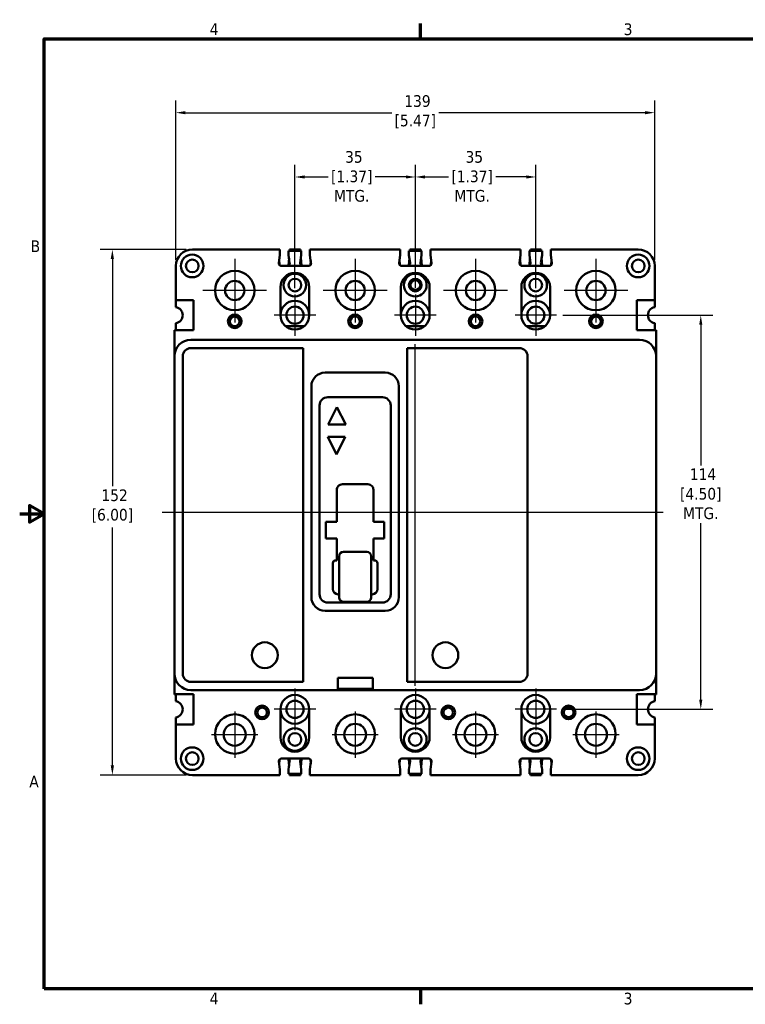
# Model space of a CAD drawing. Header units: inches. Extents: x 0.1 to 18.7, y 0.4 to 11.8.
# Tile 1 of 23: x 0.1 to 8.4, y 0.5 to 11.8. Entities that reach past the tile are written whole.
import ezdxf

# ---------------------------------------------------------------- set-up
doc = ezdxf.new("R2010")
doc.units = ezdxf.units.IN
doc.header["$LTSCALE"] = 1.111111
doc.header["$MEASUREMENT"] = 0
for name, color, linetype, lineweight in [('Border (ANSI)', 7, 'Continuous', 70), ('Center Mark (ANSI)', 7, 'Continuous', 25), ('Centerline (ANSI)', 7, 'Continuous', 25), ('Dimension (ANSI)', 7, 'Continuous', 25), ('Visible (ANSI)', 7, 'Continuous', 50)]:
    doc.layers.add(name, color=color, linetype=linetype, lineweight=lineweight)
doc.styles.add('Note Text (ANSI)', font='tahoma.ttf')
doc.dimstyles.new('Default (ANSI)', dxfattribs={"dimscale": 1.111111, "dimtxt": 0.12, "dimasz": 0.098425, "dimexe": 0.125, "dimexo": 0.0625, "dimgap": 0.031496, "dimtad": 0, "dimtih": 1, "dimtoh": 1, "dimlfac": 25.4, "dimrnd": 1e-08, "dimzin": 12, "dimdsep": 46, "dimtxsty": 'Note Text (ANSI)', "dimcen": 0.09, "dimdle": 0.393701, "dimclrd": 256, "dimclre": 256, "dimclrt": 256, "dimadec": 0, "dimazin": 1, "dimtfac": 1, "dimtofl": 0, "dimtmove": 0, "dimatfit": 3, "dimfxl": 1, "dimtolj": 1, "dimtzin": 4, "dimlwd": -1, "dimlwe": -1, "dimarcsym": 0})

# ---------------------------------------------------------------- blocks, each defined once
blk = doc.blocks.new('Borders Default Border')
at = {"layer": 'Border (ANSI)'}
for p, q in [((4.25, 10.38), (4.25, 10.54)), ((4.25, 0.62), (4.25, 0.46))]:
    blk.add_line(p, q, dxfattribs=at)
at = {"layer": 'Border (ANSI)', "flags": 128}
for points in [[(0.38, 0.62), (0.38, 10.38), (16.62, 10.38), (16.62, 0.62), (0.38, 0.62)], [(0.13, 5.5), (0.38, 5.5), (0.23, 5.587), (0.23, 5.413), (0.38, 5.5)]]:
    blk.add_lwpolyline(points, dxfattribs=at)
at = {"layer": 'Border (ANSI)', "char_height": 0.12, "attachment_point": 7, "style": 'Note Text (ANSI)'}
for s, insert in [('4', (2.083, 10.42)), ('3', (6.338, 10.417)), ('B', (0.243, 8.19)), ('A', (0.229, 2.69)), ('4', (2.083, 0.46)), ('3', (6.338, 0.457))]:
    blk.add_mtext(s, dxfattribs=dict(at, insert=insert))
blk = doc.blocks.new('*D6')
at = {"layer": 'Defpoints', "color": 0, "transparency": 16777216}
for p in [(7.396, 10.691), (1.928, 8.941), (7.396, 8.941)]:
    blk.add_point(p, dxfattribs=at)
at = {"layer": 'Dimension (ANSI)', "transparency": 16777216}
for p, q in [((1.928, 9.011), (1.928, 10.83)), ((7.396, 9.011), (7.396, 10.83)), ((2.037, 10.691), (4.394, 10.691)), ((7.287, 10.691), (4.93, 10.691))]:
    blk.add_line(p, q, dxfattribs=at)
for points in [[(2.037, 10.709), (2.037, 10.673), (1.928, 10.691)], [(7.287, 10.709), (7.287, 10.673), (7.396, 10.691)]]:
    blk.add_solid(points, dxfattribs=at)
at = {"layer": 'Dimension (ANSI)', "transparency": 16777216, "insert": (4.662, 10.891), "char_height": 0.1333, "attachment_point": 2, "style": 'Note Text (ANSI)'}
blk.add_mtext('\\A1; 139\\P[5.47]', dxfattribs=at)
blk = doc.blocks.new('*D7')
at = {"layer": 'Defpoints', "color": 0, "transparency": 16777216}
for p in [(4.663, 9.957), (3.288, 8.617), (4.663, 8.617)]:
    blk.add_point(p, dxfattribs=at)
at = {"layer": 'Dimension (ANSI)', "transparency": 16777216}
for p, q in [((3.288, 8.686), (3.288, 10.096)), ((4.663, 8.686), (4.663, 10.096)), ((3.397, 9.957), (3.668, 9.957)), ((4.554, 9.957), (4.205, 9.957))]:
    blk.add_line(p, q, dxfattribs=at)
for points in [[(3.397, 9.975), (3.397, 9.939), (3.288, 9.957)], [(4.554, 9.975), (4.554, 9.939), (4.663, 9.957)]]:
    blk.add_solid(points, dxfattribs=at)
at = {"layer": 'Dimension (ANSI)', "transparency": 16777216, "insert": (3.936, 10.253), "char_height": 0.1333, "attachment_point": 2, "style": 'Note Text (ANSI)'}
blk.add_mtext('\\A1; 35\\P[1.37]{\\PMTG.}', dxfattribs=at)
blk = doc.blocks.new('*D8')
at = {"layer": 'Defpoints', "color": 0, "transparency": 16777216}
for p in [(6.038, 9.957), (4.663, 8.617), (6.038, 8.617)]:
    blk.add_point(p, dxfattribs=at)
at = {"layer": 'Dimension (ANSI)', "transparency": 16777216}
for p, q in [((4.663, 8.686), (4.663, 10.096)), ((6.038, 8.686), (6.038, 10.096)), ((4.772, 9.957), (5.043, 9.957)), ((5.929, 9.957), (5.58, 9.957))]:
    blk.add_line(p, q, dxfattribs=at)
for points in [[(4.772, 9.975), (4.772, 9.939), (4.663, 9.957)], [(5.929, 9.975), (5.929, 9.939), (6.038, 9.957)]]:
    blk.add_solid(points, dxfattribs=at)
at = {"layer": 'Dimension (ANSI)', "transparency": 16777216, "insert": (5.311, 10.253), "char_height": 0.1333, "attachment_point": 2, "style": 'Note Text (ANSI)'}
blk.add_mtext('\\A1; 35\\P[1.37]{\\PMTG.}', dxfattribs=at)
blk = doc.blocks.new('*D9')
at = {"layer": 'Defpoints', "color": 0, "transparency": 16777216}
for p in [(2.116, 9.129), (1.203, 3.129), (2.116, 3.129)]:
    blk.add_point(p, dxfattribs=at)
at = {"layer": 'Dimension (ANSI)', "transparency": 16777216}
for p, q in [((2.047, 9.129), (1.064, 9.129)), ((1.203, 9.02), (1.203, 6.425)), ((1.203, 3.239), (1.203, 5.955)), ((2.047, 3.129), (1.064, 3.129))]:
    blk.add_line(p, q, dxfattribs=at)
for points in [[(1.184, 9.02), (1.221, 9.02), (1.203, 9.129)], [(1.184, 3.239), (1.221, 3.239), (1.203, 3.129)]]:
    blk.add_solid(points, dxfattribs=at)
at = {"layer": 'Dimension (ANSI)', "transparency": 16777216, "insert": (1.203, 6.39), "char_height": 0.1333, "attachment_point": 2, "style": 'Note Text (ANSI)'}
blk.add_mtext('\\A1; 152\\P[6.00]', dxfattribs=at)
blk = doc.blocks.new('*D10')
at = {"layer": 'Defpoints', "color": 0, "transparency": 16777216}
for p in [(6.275, 8.379), (6.275, 3.879), (7.922, 3.879)]:
    blk.add_point(p, dxfattribs=at)
at = {"layer": 'Dimension (ANSI)', "transparency": 16777216}
for p, q in [((6.345, 8.379), (8.061, 8.379)), ((7.922, 8.27), (7.922, 6.664)), ((7.922, 3.989), (7.922, 6.005)), ((6.345, 3.879), (8.061, 3.879))]:
    blk.add_line(p, q, dxfattribs=at)
for points in [[(7.904, 8.27), (7.94, 8.27), (7.922, 8.379)], [(7.904, 3.989), (7.94, 3.989), (7.922, 3.879)]]:
    blk.add_solid(points, dxfattribs=at)
at = {"layer": 'Dimension (ANSI)', "transparency": 16777216, "insert": (7.922, 6.629), "char_height": 0.1333, "attachment_point": 2, "style": 'Note Text (ANSI)'}
blk.add_mtext('\\A1; 114\\P[4.50]{\\PMTG.}', dxfattribs=at)

msp = doc.modelspace()

# ---------------------------------------------------------------- linework, layer by layer
at = {"layer": 'Center Mark (ANSI)', "linetype": 'Continuous'}
for p, q in [((2.6, 9.024), (2.6, 8.297)), ((3.975, 9.024), (3.975, 8.297)), ((5.35, 9.024), (5.35, 8.297)), ((6.725, 9.024), (6.725, 8.297)), ((2.964, 8.66), (2.236, 8.66)), ((4.339, 8.66), (3.611, 8.66)), ((5.714, 8.66), (4.986, 8.66)), ((7.089, 8.66), (6.361, 8.66)), ((3.288, 8.617), (3.288, 8.142)), ((4.663, 8.617), (4.663, 8.142)), ((6.038, 8.617), (6.038, 8.142)), ((3.525, 8.379), (3.051, 8.379)), ((4.9, 8.379), (4.426, 8.379)), ((6.275, 8.379), (5.801, 8.379)), ((3.288, 4.117), (3.288, 3.642)), ((4.663, 4.117), (4.663, 3.642)), ((6.038, 4.117), (6.038, 3.642)), ((2.6, 3.853), (2.6, 3.326)), ((3.525, 3.879), (3.051, 3.879)), ((3.975, 3.853), (3.975, 3.326)), ((4.9, 3.879), (4.426, 3.879)), ((5.35, 3.853), (5.35, 3.326)), ((6.275, 3.879), (5.801, 3.879)), ((6.725, 3.853), (6.725, 3.326)), ((2.864, 3.589), (2.336, 3.589)), ((4.239, 3.589), (3.711, 3.589)), ((5.614, 3.589), (5.086, 3.589)), ((6.989, 3.589), (6.461, 3.589))]:
    msp.add_line(p, q, dxfattribs=at)
at = {"layer": 'Centerline (ANSI)', "linetype": 'Continuous'}
for p, q in [((4.662, 4.148), (4.662, 8.049)), ((1.772, 6.129), (7.491, 6.129))]:
    msp.add_line(p, q, dxfattribs=at)
at = {"layer": 'Visible (ANSI)'}
for p, q in [((2.116, 9.129), (3.115, 9.129)), ((3.115, 9.129), (3.115, 9.066)), ((3.215, 9.114), (3.359, 9.114)), ((3.215, 9.066), (3.215, 9.114)), ((3.226, 9.129), (3.225, 9.114)), ((3.226, 9.129), (3.35, 9.129)), ((3.35, 9.129), (3.351, 9.114)), ((3.359, 9.114), (3.359, 9.066)), ((3.459, 9.129), (4.49, 9.129)), ((3.459, 9.129), (3.459, 9.066)), ((4.49, 9.129), (4.49, 9.066)), ((4.59, 9.114), (4.734, 9.114)), ((4.59, 9.066), (4.59, 9.114)), ((4.601, 9.129), (4.6, 9.114)), ((4.601, 9.129), (4.725, 9.129)), ((4.725, 9.129), (4.726, 9.114)), ((4.734, 9.114), (4.734, 9.066)), ((4.834, 9.129), (5.865, 9.129)), ((4.834, 9.129), (4.834, 9.066)), ((5.865, 9.129), (5.865, 9.066)), ((5.965, 9.114), (6.109, 9.114)), ((5.965, 9.066), (5.965, 9.114)), ((5.976, 9.129), (5.975, 9.114)), ((5.976, 9.129), (6.1, 9.129)), ((6.1, 9.129), (6.101, 9.114)), ((6.109, 9.114), (6.109, 9.066)), ((6.209, 9.129), (7.208, 9.129)), ((6.209, 9.129), (6.209, 9.066)), ((3.115, 9.066), (3.103, 8.977)), ((3.112, 8.95), (3.108, 9.014)), ((3.227, 8.977), (3.215, 9.066)), ((3.22, 9.029), (3.215, 8.948)), ((3.359, 9.066), (3.347, 8.977)), ((3.355, 9.039), (3.361, 8.946)), ((3.471, 8.977), (3.459, 9.066)), ((3.465, 8.953), (3.468, 9.004)), ((4.49, 9.066), (4.478, 8.977)), ((4.487, 8.95), (4.483, 9.014)), ((4.602, 8.977), (4.59, 9.066)), ((4.595, 9.029), (4.59, 8.948)), ((4.734, 9.066), (4.722, 8.977)), ((4.73, 9.039), (4.736, 8.946)), ((4.846, 8.977), (4.834, 9.066)), ((4.84, 8.953), (4.843, 9.004)), ((5.865, 9.066), (5.853, 8.977)), ((5.862, 8.95), (5.858, 9.014)), ((5.977, 8.977), (5.965, 9.066)), ((5.97, 9.029), (5.965, 8.948)), ((6.109, 9.066), (6.097, 8.977)), ((6.105, 9.039), (6.111, 8.946)), ((6.221, 8.977), (6.209, 9.066)), ((6.215, 8.953), (6.218, 9.004)), ((1.928, 8.941), (1.928, 8.551)), ((3.441, 8.941), (3.134, 8.941)), ((4.816, 8.941), (4.509, 8.941)), ((6.191, 8.941), (5.884, 8.941)), ((7.396, 8.941), (7.396, 8.551)), ((3.123, 8.699), (3.123, 8.379)), ((3.451, 8.379), (3.451, 8.699)), ((4.498, 8.699), (4.498, 8.379)), ((4.826, 8.379), (4.826, 8.699)), ((5.873, 8.699), (5.873, 8.379)), ((6.201, 8.379), (6.201, 8.699)), ((1.928, 8.551), (2.131, 8.551)), ((1.928, 8.551), (1.928, 8.472)), ((2.131, 8.207), (2.131, 8.551)), ((7.193, 8.551), (7.193, 8.207)), ((7.396, 8.551), (7.193, 8.551)), ((7.396, 8.551), (7.396, 8.472)), ((1.912, 7.91), (1.912, 8.207)), ((1.912, 8.207), (2.131, 8.207)), ((1.913, 8.207), (1.913, 8.209)), ((1.913, 8.209), (1.928, 8.209)), ((1.928, 8.287), (1.928, 8.207)), ((3.18, 8.255), (3.394, 8.255)), ((4.555, 8.255), (4.769, 8.255)), ((5.93, 8.255), (6.144, 8.255)), ((7.412, 8.207), (7.193, 8.207)), ((7.396, 8.287), (7.396, 8.207)), ((7.396, 8.209), (7.413, 8.209)), ((7.412, 8.207), (7.412, 7.91)), ((7.413, 8.209), (7.413, 8.082)), ((2.1, 8.098), (7.224, 8.098)), ((3.381, 8.004), (2.1, 8.004)), ((3.381, 4.192), (3.381, 8.004)), ((4.569, 8.004), (4.569, 4.192)), ((5.85, 8.004), (4.569, 8.004)), ((7.412, 8.082), (7.413, 8.082)), ((7.413, 7.982), (7.412, 7.982)), ((7.413, 7.982), (7.413, 8.082)), ((7.413, 5.941), (7.413, 7.982)), ((1.912, 4.286), (1.912, 7.91)), ((2.006, 7.91), (2.006, 4.286)), ((5.944, 4.286), (5.944, 7.91)), ((7.412, 4.286), (7.412, 7.91)), ((4.319, 7.723), (3.631, 7.723)), ((3.475, 5.16), (3.475, 7.567)), ((4.475, 5.16), (4.475, 7.567)), ((4.287, 7.442), (3.663, 7.442)), ((3.569, 7.348), (3.569, 5.192)), ((3.767, 7.33), (3.667, 7.13)), ((3.867, 7.13), (3.767, 7.33)), ((4.381, 5.192), (4.381, 7.348)), ((3.667, 7.13), (3.867, 7.13)), ((3.663, 6.99), (3.763, 6.79)), ((3.863, 6.99), (3.663, 6.99)), ((3.763, 6.79), (3.863, 6.99)), ((3.78, 6.426), (3.781, 6.426)), ((3.78, 6.425), (3.78, 6.426)), ((4.121, 6.449), (3.829, 6.449)), ((4.169, 6.426), (4.17, 6.426)), ((4.17, 6.426), (4.17, 6.425)), ((3.767, 6.387), (3.767, 6.019)), ((4.183, 6.019), (4.183, 6.387)), ((3.642, 6.019), (3.642, 5.831)), ((3.767, 6.019), (3.642, 6.019)), ((4.308, 6.019), (4.183, 6.019)), ((4.308, 5.831), (4.308, 6.019)), ((7.413, 5.941), (7.412, 5.941)), ((7.413, 5.814), (7.413, 5.941)), ((3.642, 5.831), (3.767, 5.831)), ((3.767, 5.831), (3.767, 5.579)), ((4.183, 5.579), (4.183, 5.831)), ((4.183, 5.831), (4.308, 5.831)), ((7.413, 5.814), (7.412, 5.814)), ((7.413, 5.689), (7.413, 5.814)), ((3.791, 5.625), (3.791, 5.39)), ((3.841, 5.678), (4.109, 5.678)), ((4.159, 5.39), (4.159, 5.625)), ((7.413, 5.689), (7.412, 5.689)), ((7.413, 5.321), (7.413, 5.689)), ((3.72, 5.548), (3.72, 5.253)), ((3.767, 5.579), (3.751, 5.579)), ((4.199, 5.579), (4.183, 5.579)), ((4.23, 5.253), (4.23, 5.548)), ((3.791, 5.39), (3.791, 5.155)), ((4.159, 5.155), (4.159, 5.39)), ((7.413, 5.321), (7.412, 5.321)), ((7.413, 5.196), (7.413, 5.321)), ((3.782, 5.191), (3.791, 5.191)), ((4.159, 5.191), (4.168, 5.191)), ((7.413, 5.196), (7.412, 5.196)), ((7.413, 5.066), (7.413, 5.196)), ((3.663, 5.098), (4.287, 5.098)), ((3.841, 5.105), (4.109, 5.105)), ((7.413, 5.066), (7.412, 5.066)), ((7.413, 4.847), (7.413, 5.066)), ((4.319, 5.004), (3.631, 5.004)), ((7.413, 4.847), (7.412, 4.847)), ((7.413, 4.847), (7.413, 4.049)), ((1.912, 4.051), (1.912, 4.286)), ((7.412, 4.286), (7.412, 4.051)), ((2.1, 4.192), (3.381, 4.192)), ((3.778, 4.098), (3.778, 4.239)), ((4.178, 4.239), (3.778, 4.239)), ((4.178, 4.098), (4.178, 4.239)), ((4.569, 4.192), (5.85, 4.192)), ((1.912, 4.051), (2.131, 4.051)), ((1.913, 4.049), (1.913, 4.051)), ((1.928, 4.049), (1.913, 4.049)), ((1.928, 3.972), (1.928, 4.051)), ((2.1, 4.098), (3.778, 4.098)), ((2.131, 3.707), (2.131, 4.051)), ((3.778, 4.114), (4.178, 4.114)), ((3.778, 4.098), (4.178, 4.098)), ((4.178, 4.098), (7.224, 4.098)), ((7.193, 4.051), (7.193, 3.707)), ((7.412, 4.051), (7.193, 4.051)), ((7.397, 3.972), (7.397, 4.051)), ((7.413, 4.049), (7.397, 4.049)), ((3.123, 3.879), (3.123, 3.559)), ((3.451, 3.559), (3.451, 3.879)), ((4.498, 3.879), (4.498, 3.559)), ((4.826, 3.559), (4.826, 3.879)), ((5.873, 3.879), (5.873, 3.559)), ((6.201, 3.559), (6.201, 3.879)), ((1.928, 3.707), (1.928, 3.787)), ((7.397, 3.707), (7.397, 3.787)), ((1.928, 3.317), (1.928, 3.707)), ((1.928, 3.707), (2.131, 3.707)), ((7.397, 3.707), (7.193, 3.707)), ((7.397, 3.317), (7.397, 3.707)), ((3.115, 3.192), (3.103, 3.282)), ((3.108, 3.245), (3.112, 3.308)), ((3.134, 3.317), (3.441, 3.317)), ((3.215, 3.311), (3.22, 3.23)), ((3.227, 3.282), (3.215, 3.192)), ((3.359, 3.192), (3.347, 3.282)), ((3.361, 3.313), (3.355, 3.219)), ((3.471, 3.282), (3.459, 3.192)), ((3.468, 3.255), (3.465, 3.306)), ((4.49, 3.192), (4.478, 3.282)), ((4.483, 3.245), (4.487, 3.308)), ((4.509, 3.317), (4.816, 3.317)), ((4.59, 3.311), (4.595, 3.23)), ((4.602, 3.282), (4.59, 3.192)), ((4.734, 3.192), (4.722, 3.282)), ((4.736, 3.313), (4.73, 3.219)), ((4.846, 3.282), (4.834, 3.192)), ((4.843, 3.255), (4.84, 3.306)), ((5.865, 3.192), (5.853, 3.282)), ((5.858, 3.245), (5.862, 3.308)), ((5.884, 3.317), (6.191, 3.317)), ((5.965, 3.311), (5.97, 3.23)), ((5.977, 3.282), (5.965, 3.192)), ((6.109, 3.192), (6.097, 3.282)), ((6.111, 3.313), (6.105, 3.219)), ((6.221, 3.282), (6.209, 3.192)), ((6.218, 3.255), (6.215, 3.306)), ((3.115, 3.129), (3.115, 3.192)), ((3.215, 3.192), (3.215, 3.144)), ((3.359, 3.144), (3.359, 3.192)), ((3.459, 3.129), (3.459, 3.192)), ((4.49, 3.129), (4.49, 3.192)), ((4.59, 3.192), (4.59, 3.144)), ((4.734, 3.144), (4.734, 3.192)), ((4.834, 3.129), (4.834, 3.192)), ((5.865, 3.129), (5.865, 3.192)), ((5.965, 3.192), (5.965, 3.144)), ((6.109, 3.144), (6.109, 3.192)), ((6.209, 3.129), (6.209, 3.192)), ((2.116, 3.129), (3.115, 3.129)), ((3.359, 3.144), (3.215, 3.144)), ((3.225, 3.144), (3.226, 3.129)), ((3.35, 3.129), (3.226, 3.129)), ((3.351, 3.144), (3.35, 3.129)), ((3.459, 3.129), (4.49, 3.129)), ((4.734, 3.144), (4.59, 3.144)), ((4.6, 3.144), (4.601, 3.129)), ((4.725, 3.129), (4.601, 3.129)), ((4.726, 3.144), (4.725, 3.129)), ((4.834, 3.129), (5.865, 3.129)), ((6.109, 3.144), (5.965, 3.144)), ((5.975, 3.144), (5.976, 3.129)), ((6.1, 3.129), (5.976, 3.129)), ((6.101, 3.144), (6.1, 3.129)), ((6.209, 3.129), (7.209, 3.129))]:
    msp.add_line(p, q, dxfattribs=at)
for centre, radius in [((2.115, 8.941), 0.129), ((2.115, 8.941), 0.0725), ((7.208, 8.941), 0.129), ((7.208, 8.941), 0.0725), ((2.6, 8.66), 0.225), ((3.975, 8.66), 0.225), ((5.35, 8.66), 0.225), ((6.725, 8.66), 0.225), ((2.6, 8.661), 0.11), ((3.287, 8.723), 0.129), ((3.287, 8.723), 0.0725), ((3.975, 8.661), 0.11), ((4.662, 8.723), 0.129), ((4.662, 8.723), 0.0725), ((4.663, 8.723), 0.057), ((5.35, 8.661), 0.11), ((6.037, 8.723), 0.129), ((6.037, 8.723), 0.0725), ((6.725, 8.661), 0.11), ((3.288, 8.379), 0.0985), ((4.663, 8.379), 0.0985), ((6.038, 8.379), 0.0985), ((2.6, 8.31), 0.078), ((2.6, 8.31), 0.055), ((3.975, 8.31), 0.078), ((3.975, 8.31), 0.055), ((5.35, 8.31), 0.078), ((5.35, 8.31), 0.055), ((6.725, 8.31), 0.078), ((6.725, 8.31), 0.055), ((2.944, 4.497), 0.147), ((5.006, 4.497), 0.147), ((3.288, 3.879), 0.0985), ((4.663, 3.879), 0.0985), ((6.038, 3.879), 0.0985), ((2.6, 3.597), 0.225), ((2.913, 3.843), 0.078), ((2.913, 3.843), 0.055), ((3.975, 3.597), 0.225), ((5.038, 3.843), 0.078), ((5.038, 3.843), 0.055), ((5.35, 3.597), 0.225), ((6.413, 3.843), 0.078), ((6.413, 3.843), 0.055), ((6.725, 3.597), 0.225), ((2.6, 3.589), 0.125), ((3.975, 3.589), 0.125), ((5.35, 3.589), 0.125), ((6.725, 3.589), 0.125), ((3.287, 3.535), 0.129), ((3.287, 3.535), 0.0725), ((4.662, 3.535), 0.129), ((4.662, 3.535), 0.0725), ((6.037, 3.535), 0.129), ((6.037, 3.535), 0.0725), ((2.115, 3.316), 0.129), ((2.115, 3.316), 0.0725), ((7.208, 3.316), 0.129), ((7.208, 3.316), 0.0725)]:
    msp.add_circle(centre, radius, dxfattribs=at)
for centre, radius, start, end in [((2.116, 8.941), 0.188, 90, 180), ((7.208, 8.941), 0.188, 0, 90), ((3.134, 8.972), 0.031, 172.2553, 270), ((3.197, 8.972), 0.031, 270, 7.7447), ((3.378, 8.972), 0.031, 172.2553, 270), ((3.441, 8.972), 0.031, 270, 7.7447), ((4.509, 8.972), 0.031, 172.2553, 270), ((4.572, 8.972), 0.031, 270, 7.7447), ((4.753, 8.972), 0.031, 172.2553, 270), ((4.816, 8.972), 0.031, 270, 7.7447), ((5.884, 8.972), 0.031, 172.2553, 270), ((5.947, 8.972), 0.031, 270, 7.7447), ((6.128, 8.972), 0.031, 172.2553, 270), ((6.191, 8.972), 0.031, 270, 7.7447), ((3.287, 8.699), 0.164, 0, 180), ((4.662, 8.699), 0.164, 0, 180), ((6.037, 8.699), 0.164, 0, 180), ((1.912, 8.379), 0.094, 279.8002, 80.1998), ((3.287, 8.379), 0.164, 0, 180), ((4.662, 8.379), 0.164, 0, 180), ((6.037, 8.379), 0.164, 0, 180), ((7.412, 8.379), 0.094, 99.8002, 260.1998), ((3.287, 8.379), 0.164, 180, 0), ((4.662, 8.379), 0.164, 180, 0), ((6.037, 8.379), 0.164, 180, 0), ((2.1, 7.91), 0.188, 90, 180), ((7.224, 7.91), 0.188, 0, 90), ((2.1, 7.91), 0.094, 90, 180), ((5.85, 7.91), 0.094, 0, 90), ((3.631, 7.567), 0.156, 90, 180), ((4.319, 7.567), 0.156, 0, 90), ((3.663, 7.348), 0.094, 90, 180), ((4.287, 7.348), 0.094, 0, 90), ((3.829, 6.387), 0.062, 142.2157, 180), ((3.829, 6.387), 0.062, 141.1434, 142.2157), ((3.829, 6.387), 0.062, 90, 141.1434), ((4.121, 6.387), 0.062, 38.8566, 90), ((4.121, 6.387), 0.062, 37.7843, 38.8566), ((4.121, 6.387), 0.062, 0, 37.7843), ((3.751, 5.548), 0.031, 90, 180), ((4.199, 5.548), 0.031, 0, 90), ((3.663, 5.192), 0.094, 180, 270), ((3.782, 5.253), 0.062, 180, 270), ((4.168, 5.253), 0.062, 270, 0), ((4.287, 5.192), 0.094, 270, 0), ((3.631, 5.16), 0.156, 180, 270), ((3.841, 5.155), 0.05, 180, 270), ((4.109, 5.155), 0.05, 270, 0), ((4.319, 5.16), 0.156, 270, 0), ((2.1, 4.286), 0.188, 180, 270), ((2.1, 4.286), 0.094, 180, 270), ((5.85, 4.286), 0.094, 270, 0), ((7.224, 4.286), 0.188, 270, 0), ((1.912, 3.879), 0.094, 279.8002, 80.1998), ((3.287, 3.879), 0.164, 0, 180), ((4.662, 3.879), 0.164, 0, 180), ((6.037, 3.879), 0.164, 0, 180), ((7.412, 3.879), 0.094, 99.1822, 260.8178), ((3.287, 3.879), 0.164, 180, 0), ((4.662, 3.879), 0.164, 180, 0), ((6.037, 3.879), 0.164, 180, 0), ((3.287, 3.559), 0.164, 180, 0), ((4.662, 3.559), 0.164, 180, 0), ((6.037, 3.559), 0.164, 180, 0), ((2.116, 3.317), 0.188, 180, 270), ((3.134, 3.286), 0.031, 90, 187.7447), ((3.197, 3.286), 0.031, 352.2553, 90), ((3.378, 3.286), 0.031, 90, 187.7447), ((3.441, 3.286), 0.031, 352.2553, 90), ((4.509, 3.286), 0.031, 90, 187.7447), ((4.572, 3.286), 0.031, 352.2553, 90), ((4.753, 3.286), 0.031, 90, 187.7447), ((4.816, 3.286), 0.031, 352.2553, 90), ((5.884, 3.286), 0.031, 90, 187.7447), ((5.947, 3.286), 0.031, 352.2553, 90), ((6.128, 3.286), 0.031, 90, 187.7447), ((6.191, 3.286), 0.031, 352.2553, 90), ((7.209, 3.317), 0.188, 270, 0)]:
    msp.add_arc(centre, radius, start, end, dxfattribs=at)
for centre, start_param, end_param in [((3.841, 5.625), 0, 1.570796), ((4.109, 5.625), 4.712389, 6.283185)]:
    msp.add_ellipse(centre, major_axis=(0, 0.0534), ratio=0.936869, start_param=start_param, end_param=end_param, dxfattribs=at)

# ---------------------------------------------------------------- block references
at = {"xscale": 1.111111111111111, "yscale": 1.111111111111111, "zscale": 1.111111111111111}
msp.add_blockref('Borders Default Border', (0, 0), dxfattribs=at)

# ---------------------------------------------------------------- dimensions: what is measured, and where the dimension line sits
at = {"layer": 'Dimension (ANSI)'}
for base, p1, p2, angle, text, override, picture, middle in [((7.396, 10.691), (1.928, 8.941), (7.396, 8.941), 180, ' <>\\X[5.47]', {"dimtih": 0, "dimtoh": 0, "dimdec": 0, "dimlfac": 25.4, "dimpost": '\\X', "dimtp": 0, "dimtm": 0, "dimtdec": 2, "dimatfit": 1, "dimtvp": -0.25}, '*D6', (4.662, 10.691)), ((4.663, 9.957), (3.288, 8.617), (4.663, 8.617), 180, ' <>\\X[1.37]{\\PMTG.}', {"dimtih": 0, "dimtoh": 0, "dimdec": 0, "dimlfac": 25.4, "dimpost": '\\X', "dimtp": 0, "dimtm": 0, "dimtdec": 2, "dimatfit": 1, "dimtvp": -0.333333}, '*D7', (3.936, 9.957)), ((6.038, 9.957), (4.663, 8.617), (6.038, 8.617), 180, ' <>\\X[1.37]{\\PMTG.}', {"dimtih": 0, "dimtoh": 0, "dimdec": 0, "dimlfac": 25.4, "dimpost": '\\X', "dimtp": 0, "dimtm": 0, "dimtdec": 2, "dimatfit": 1, "dimtvp": -0.333333}, '*D8', (5.311, 9.957)), ((1.203, 3.129), (2.116, 9.129), (2.116, 3.129), 270, ' <>\\X[6.00]', {"dimdec": 0, "dimlfac": 25.4, "dimpost": '\\X', "dimtp": 0, "dimtm": 0, "dimtdec": 2, "dimatfit": 1, "dimtvp": -0.25}, '*D9', (1.203, 6.19)), ((7.922, 3.879), (6.275, 8.379), (6.275, 3.879), 90, ' <>\\X[4.50]{\\PMTG.}', {"dimdec": 0, "dimlfac": 25.4, "dimpost": '\\X', "dimtp": 0, "dimtm": 0, "dimtdec": 2, "dimatfit": 1, "dimtvp": -0.333333}, '*D10', (7.922, 6.335))]:
    dim = msp.add_linear_dim(base=base, p1=p1, p2=p2, angle=angle, text=text, dimstyle='Default (ANSI)', override=override, dxfattribs=at)
    dim.commit()
    dim.dimension.update_dxf_attribs({"geometry": picture, "text_midpoint": middle, "dimtype": 160})

doc.saveas('drawing.dxf')
